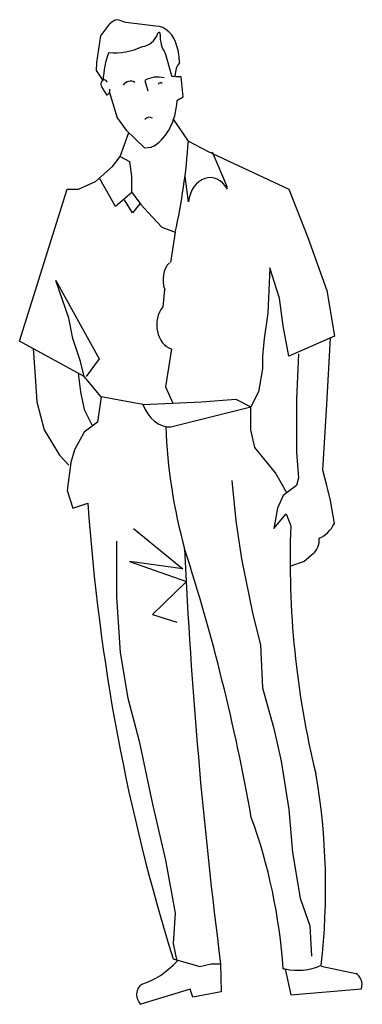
# Model space of a CAD drawing. Extents: x 151.68 to 152.3, y -35.2 to -33.42.
import ezdxf

# ---------------------------------------------------------------- set-up
doc = ezdxf.new("R2010")
doc.units = 0
doc.header["$LTSCALE"] = 0.7
doc.header["$MEASUREMENT"] = 0
doc.layers.add('DIMLINE', color=8, linetype='CONTINUOUS')
doc.layers.add('GENTE', color=4, linetype='CONTINUOUS')

# ---------------------------------------------------------------- blocks, each defined once
blk = doc.blocks.new('H-FTE')
at = {"layer": 'GENTE'}
for p, q in [((-0.0969, 1.7459), (-0.075, 1.7678)), ((0.0356, 1.7631), (-0.0363, 1.7699)), ((-0.1064, 1.6978), (-0.0969, 1.7459)), ((0.0584, 1.7146), (0.073, 1.6746)), ((-0.107, 1.6833), (-0.1064, 1.6978)), ((-0.0912, 1.6655), (-0.107, 1.6833)), ((0.0965, 1.672), (0.0828, 1.672)), ((0.1013, 1.6362), (0.0965, 1.672)), ((-0.095, 1.6537), (-0.0831, 1.6397)), ((0.0091, 1.6655), (0.0167, 1.6469)), ((-0.0755, 1.6439), (-0.0572, 1.5978)), ((0.0866, 1.629), (0.1013, 1.6362)), ((-0.0572, 1.5978), (-0.0353, 1.5759)), ((0.114, 1.556), (0.0785, 1.5954)), ((-0.0502, 1.5286), (-0.0296, 1.5718)), ((-0.0353, 1.5759), (0.0086, 1.544)), ((0.0086, 1.544), (0.0249, 1.545)), ((0.2078, 1.4722), (0.1719, 1.536)), ((0.114, 1.4465), (0.1062, 1.4921)), ((-0.0611, 1.4381), (-0.099, 1.4881)), ((-0.0218, 1.4637), (-0.0611, 1.4381)), ((-0.0202, 1.427), (-0.0393, 1.4503)), ((-0.0029, 1.443), (-0.0202, 1.427)), ((0.0821, 1.3917), (0.0711, 1.3373)), ((0.0569, 1.2885), (0.0522, 1.257)), ((0.073, 1.1818), (0.0593, 1.1134)), ((0.0593, 1.1134), (0.0762, 1.0837)), ((0.0717, 1.0407), (0.2645, 1.0769)), ((0.3495, 0.8839), (0.3603, 0.8624)), ((0.414, 0.8122), (0.3922, 0.7985)), ((0.3922, 0.7985), (0.3597, 0.7899)), ((0.1915, 0.073), (0.1928, 0.0223)), ((0.3466, 0.0639), (0.3603, 0.0168)), ((0.5169, 0.0551), (0.4332, 0.0684)), ((0.1186, 0.0274), (0, 0)), ((0.1244, 0.0131), (0.1186, 0.0274)), ((0.1928, 0.0223), (0.1244, 0.0131)), ((0.3603, 0.0168), (0.5305, 0.0277))]:
    blk.add_line(p, q, dxfattribs=at)
for points in [[(0.114, 1.556), (0.1596, 1.5377), (0.3557, 1.4693), (0.4013, 1.3826), (0.4469, 1.2868), (0.4651, 1.2046), (0.3557, 1.1681), (0.342, 1.2229), (0.3329, 1.2731), (0.3101, 1.3278), (0.3055, 1.2457), (0.2964, 1.2001), (0.2919, 1.1681), (0.2919, 1.1453), (0.2827, 1.1043), (0.2645, 1.0769)], [(-0.0958, 1.0951), (-0.1368, 1.1316), (-0.2919, 1.1955), (-0.1778, 1.4693), (-0.1505, 1.4693), (-0.1094, 1.483), (-0.0684, 1.5104), (-0.0502, 1.5286), (-0.0274, 1.5195), (-0.0228, 1.4921), (-0.0228, 1.4647), (-0.0137, 1.4556), (0, 1.4419), (0.0274, 1.4191), (0.0502, 1.4008), (0.0821, 1.3917)], [(-0.1368, 1.1316), (-0.1459, 1.159), (-0.1642, 1.2001), (-0.1733, 1.2366), (-0.2052, 1.305), (-0.1003, 1.1636), (-0.1322, 1.1316)], [(0.4651, 0.867), (0.456, 0.908), (0.4469, 0.9354), (0.4378, 0.9628), (0.4469, 1.0814), (0.4558, 1.2015)], [(-0.2591, 1.182), (-0.2554, 1.1408), (-0.2508, 1.086), (-0.2326, 1.0358), (-0.1961, 0.9902), (-0.1733, 0.9719)], [(0.3785, 1.1727), (0.3739, 1.0906), (0.3739, 0.9947), (0.3785, 0.9491), (0.3739, 0.9354), (0.342, 0.9172), (0.3283, 0.8944), (0.3192, 0.8578), (0.3495, 0.8839)], [(-0.1515, 1.1377), (-0.1459, 1.1043), (-0.1368, 1.0723), (-0.1186, 1.0449)], [(-0.0958, 1.0951), (-0.1049, 1.0495), (-0.1368, 1.0312), (-0.1596, 0.9993), (-0.1687, 0.9765), (-0.1778, 0.9263), (-0.1642, 0.8944), (-0.1277, 0.9035)], [(0.0049, 1.0808), (0.0046, 1.0814), (-0.0958, 1.0951)], [(0.0046, 1.0814), (0.1459, 1.086), (0.228, 1.0906), (0.2645, 1.0769)], [(0.3508, 0.9222), (0.3238, 0.9582), (0.2736, 1.0039), (0.2645, 1.0358), (0.2645, 1.0769)], [(0.2189, 0.9445), (0.228, 0.8715), (0.2417, 0.8031), (0.2691, 0.7027), (0.2873, 0.6479), (0.2919, 0.5704), (0.3192, 0.4974), (0.3375, 0.438), (0.3557, 0.3514), (0.3648, 0.2738), (0.3831, 0.1916), (0.4059, 0.1415), (0.4104, 0.0867)], [(-0.0182, 0.8578), (0.1003, 0.7848), (-0.0274, 0.7985), (0.1094, 0.762), (0.0274, 0.7027), (0.0866, 0.689)], [(-0.0593, 0.835), (-0.0593, 0.7346), (-0.0502, 0.6343), (-0.0319, 0.5521), (-0.0046, 0.4746), (0.0274, 0.3605), (0.0593, 0.2601), (0.0821, 0.1643), (0.0775, 0.1095), (0.0866, 0.0776)], [(0.0775, 0.0821), (0.1414, 0.0684), (0.1687, 0.073), (0.1915, 0.073)], [(0.342, 0.0639), (0.3466, 0.0639)]]:
    blk.add_lwpolyline(points, dxfattribs=at)
for centre, radius, start, end in [((-0.0388, 1.7096), 0.0685, 107.4072, 121.8936), ((-0.114, 1.4722), 0.3077, 75.3735, 79.762), ((0.0364, 1.7105), 0.0526, 18.3022, 90.8269), ((0.0016, 1.7712), 0.0444, 272.4077, 332.2446), ((0.0434, 1.7492), 0.00292, 341.3477, 152.2446), ((0.0891, 1.7448), 0.043, 175.4375, 224.5194), ((-0.0632, 1.9111), 0.196, 265.8083, 289.8849), ((0.0257, 1.699), 0.0667, 358.3159, 24.7954), ((0.0388, 1.657), 0.1303, 153.241, 176.2668), ((0.1127, 1.6741), 0.0306, 131.3902, 178.9804), ((0.0398, 1.5891), 0.0824, 79.1168, 111.8648), ((0.0775, 1.6796), 0.00675, 227.4801, 312.5199), ((-0.0886, 1.6586), 0.00811, 21.6298, 217.9044), ((-0.025, 1.638), 0.0261, 67.0832, 134.3674), ((0.0467, 1.6537), 0.00753, 52.726, 136.0816), ((-0.0823, 1.6472), 0.00756, 263.8399, 18.8908), ((-0.0083, 1.6341), 0.0951, 290.4038, 356.9175), ((0.0204, 1.5824), 0.0167, 64.6709, 130.5312), ((-0.6952, 1.628), 0.8124, 343.0913, 354.9149), ((0.166, 1.4376), 0.0527, 37.244, 170.3572), ((0.0918, 1.3058), 0.0389, 126.8653, 206.4118), ((0.0815, 1.2247), 0.0437, 132.1851, 258.7289), ((0.0702, 1.1139), 0.0732, 206.2913, 271.1494), ((0.8139, 1.0827), 0.7556, 183.1288, 200.2362), ((2.6334, 1.157), 2.7727, 185.2463, 202.8095), ((1.5826, 0.8002), 1.2239, 177.0877, 198.2893), ((0.4089, 0.9049), 0.0678, 287.1868, 325.9687), ((0.3982, 0.8387), 0.0308, 300.7616, 2.6688), ((-2.6008, -0.343), 2.9456, 13.3458, 23.2837), ((6.9726, 1.2373), 6.8803, 183.46613, 189.74267), ((-0.4593, 0.2106), 0.9035, 351.0658, 13.1457), ((-0.445, -0.0101), 0.7905, 5.3723, 26.0416), ((-0.0493, 0.2475), 0.2176, 283.6317, 308.6672), ((0.3772, 0.2381), 0.1769, 260.0389, 288.4727), ((0.5101, 0.0347), 0.0216, 341.327, 71.7747), ((0.0094, 0.0175), 0.0199, 111.9797, 241.7877)]:
    blk.add_arc(centre, radius, start, end, dxfattribs=at)

msp = doc.modelspace()

# ---------------------------------------------------------------- block references
at = {"layer": 'DIMLINE', "xscale": 0.75}
msp.add_blockref('H-FTE', (151.8987, -35.1958), dxfattribs=at)

doc.saveas('drawing.dxf')
